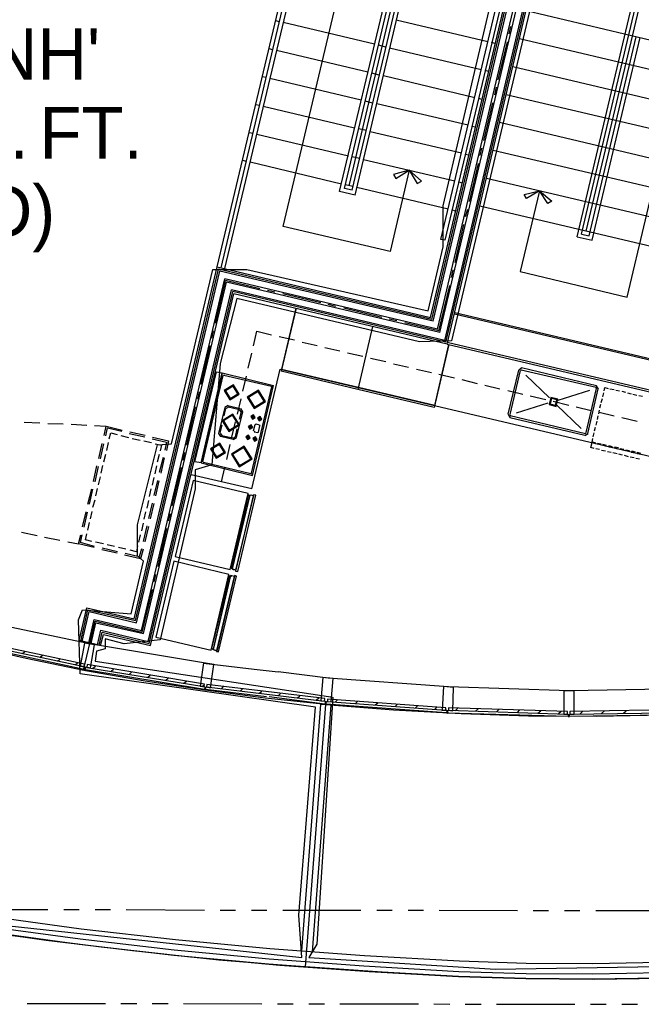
# Model space of a CAD drawing. Header units: feet. Extents: x -79 to 198, y -22 to 181.
# Tile 7 of 164: x 46 to 66, y 7 to 38. Entities that reach past the tile are written whole.
import ezdxf
from ezdxf.enums import TextEntityAlignment as Align

# ---------------------------------------------------------------- set-up
doc = ezdxf.new("R2010")
doc.units = ezdxf.units.FT
for name, color, linetype in [('A-AREA-UNIDAD', 30, 'CONTINUOUS'), ('A-LINEA', 7, 'CONTINUOUS'), ('A-TEXTO-PDF', 3, 'CONTINUOUS')]:
    doc.layers.add(name, color=color, linetype=linetype)

msp = doc.modelspace()

# ---------------------------------------------------------------- linework, layer by layer
at = {"layer": 'A-AREA-UNIDAD'}
for points in [[(63.808, 42.9156), (60.272, 27.9644), (59.248, 27.9289), (53.408, 29.3156), (52.88, 27.2356), (52.608, 24), (52.08, 23.84), (52.08, 23.2356), (50.96, 18.4), (49.808, 18.2756), (49.2, 18.4356), (49.2, 18.1156), (48.928, 18.0444), (48.88, 17.7244), (56.48, 16.5689), (55.968, 8.6756), (55.712, 8.2489), (61.68, 7.8756), (69.472, 8), (75.488, 8.5689), (83.968, 10.1156)], [(45.632, 9.3156), (55.488, 8.2489), (55.392, 9.6), (55.92, 16.2489), (48.4, 17.3156), (48.352, 19.04), (48.48, 19.36), (50.032, 19.2356), (50.432, 20.9244), (50.24, 21.0844), (50.24, 22.08), (50.88, 24.64), (51.328, 24.6756), (52.64, 30.24), (53.728, 30.24), (59.52, 28.9244), (60, 30.9689), (60, 32.2844), (61.76, 39.7689)]]:
    msp.add_lwpolyline(points, dxfattribs=at)
at = {"layer": 'A-LINEA'}
for p, q in [((59.6, 28.7111), (63.04, 43.2711)), ((59.64, 28.6444), (63.0933, 43.2578)), ((59.68, 28.5911), (63.1467, 43.2444)), ((59.8267, 28.3378), (63.3467, 43.1911)), ((59.8933, 28.2311), (63.4267, 43.1778)), ((60.0533, 27.9778), (63.6267, 43.1244)), ((60.0933, 27.9244), (63.68, 43.1111)), ((60.1333, 27.8578), (63.7333, 43.1111)), ((57, 32.9244), (58.76, 40.3778)), ((57.0933, 32.7778), (58.8933, 40.3511)), ((57.1867, 32.6178), (59.0133, 40.3244)), ((52.9067, 30.2978), (55.2267, 40.0711)), ((53.0267, 30.2711), (55.3467, 40.0311)), ((56.6933, 32.7378), (58.4667, 40.2044)), ((56.8533, 32.8311), (58.5867, 40.1644)), ((52.7867, 30.3244), (55.0667, 39.9778)), ((54.8933, 31.6178), (56.7733, 39.5644)), ((62.6533, 38.5244), (69.4667, 36.9111)), ((64.28, 31.2844), (66.0267, 38.6711)), ((64.4267, 31.3778), (66.1467, 38.6444)), ((64.5733, 31.4711), (66.2667, 38.6044)), ((54.7733, 38.1644), (54.6533, 38.1911)), ((57.8133, 37.4444), (54.8933, 38.1378)), ((61.4267, 37.5244), (58.5067, 38.2178)), ((62.1067, 37.7778), (62.16, 38.0178)), ((61.6667, 37.4711), (61.5467, 37.4978)), ((61.76, 36.3111), (62.0533, 37.5244)), ((62.44, 37.6311), (69.2533, 36.0178)), ((64.6667, 31.3244), (66.1733, 37.6844)), ((64.76, 31.1778), (66.2933, 37.6578)), ((54.56, 37.2711), (54.44, 37.2978)), ((57.6, 36.5511), (54.68, 37.2444)), ((58.1733, 37.3511), (57.9333, 37.4178)), ((61.2133, 36.6311), (58.2933, 37.3244)), ((65.88, 29.3644), (67.76, 37.3111)), ((57.96, 36.4578), (57.72, 36.5244)), ((61.4667, 36.5778), (61.3333, 36.6044)), ((62.2267, 36.7378), (69.04, 35.1244)), ((54.3467, 36.3778), (54.2267, 36.4044)), ((57.3867, 35.6578), (54.4667, 36.3511)), ((61.0133, 35.7378), (58.0933, 36.4311)), ((61.6533, 35.8311), (61.7067, 36.0711)), ((57.76, 35.5644), (57.5067, 35.6311)), ((61.2533, 35.6844), (61.1333, 35.7111)), ((61.3067, 34.3644), (61.5867, 35.5778)), ((62.0133, 35.8444), (68.8267, 34.2311)), ((54.1333, 35.4844), (54.0133, 35.5111)), ((57.1733, 34.7644), (54.2533, 35.4578)), ((60.8, 34.8578), (57.88, 35.5378)), ((61.8, 34.9511), (68.6133, 33.3378)), ((57.5467, 34.6844), (57.3067, 34.7378)), ((60.5867, 33.9644), (57.6667, 34.6444)), ((61.04, 34.7911), (60.92, 34.8178)), ((53.9333, 34.5911), (53.8, 34.6178)), ((56.9733, 33.8711), (54.0533, 34.5644)), ((61.1867, 33.8844), (61.24, 34.1244)), ((61.6, 34.0578), (68.4, 32.4578)), ((53.72, 33.6978), (53.6, 33.7244)), ((57.3333, 33.7911), (57.0933, 33.8444)), ((60.3733, 33.0711), (57.4533, 33.7511)), ((60.8267, 33.8978), (60.7067, 33.9244)), ((56.76, 32.9778), (53.84, 33.6711)), ((60.84, 32.4178), (61.1333, 33.6311)), ((61.3867, 33.1644), (68.2, 31.5644)), ((57.0933, 32.7778), (56.8533, 32.8311)), ((57.12, 32.8978), (56.88, 32.9511)), ((60.16, 32.1778), (57.24, 32.8711)), ((60.6133, 33.0044), (60.4933, 33.0444)), ((57.1867, 32.6178), (56.6933, 32.7378)), ((60.4, 32.1111), (60.28, 32.1511)), ((60.72, 31.9378), (60.7867, 32.1778)), ((61.1733, 32.2844), (67.9867, 30.6711)), ((60.3867, 30.4711), (60.6667, 31.6844)), ((64.28, 31.2844), (64.76, 31.1778)), ((64.4267, 31.3778), (64.6667, 31.3244)), ((50.1333, 19.0711), (52.7867, 30.3244)), ((50.1733, 19.0178), (52.8267, 30.2578)), ((52.7867, 30.3244), (59.6, 28.7111)), ((59.64, 28.6444), (52.8267, 30.2578)), ((60.2667, 29.9911), (60.32, 30.2311)), ((50.2, 18.9511), (52.8667, 30.1911)), ((50.36, 18.6978), (53.0267, 29.9511)), ((59.68, 28.5911), (52.8667, 30.1911)), ((59.8267, 28.3378), (53.0267, 29.9511)), ((50.4267, 18.6044), (53.08, 29.8444)), ((52.7333, 28.5244), (53.0533, 29.8978)), ((54.1467, 29.6311), (53.0533, 29.8978)), ((59.8933, 28.2311), (53.08, 29.8444)), ((59.8667, 28.2844), (60.2133, 29.7378)), ((50.5733, 18.3511), (53.24, 29.5911)), ((50.6133, 18.2844), (53.28, 29.5378)), ((50.6533, 18.2178), (53.32, 29.4711)), ((60.0533, 27.9778), (53.24, 29.5911)), ((60.0933, 27.9244), (53.28, 29.5378)), ((60.1333, 27.8578), (53.32, 29.4711)), ((54.6267, 29.5244), (54.3867, 29.5778)), ((56.0933, 29.1778), (54.88, 29.4711)), ((55.3067, 29.0044), (54.8267, 26.9911)), ((54.8533, 27.0578), (55.3067, 29.0044)), ((56.5733, 29.0578), (56.3333, 29.1244)), ((58.04, 28.7111), (56.8267, 29.0044)), ((58.52, 28.6044), (58.28, 28.6578)), ((67.2133, 27.2044), (60.36, 28.8178)), ((60.3733, 28.8711), (67.1733, 27.2578)), ((57.7467, 28.4178), (57.28, 26.4044)), ((57.7467, 28.4178), (57.28, 26.4044)), ((59.8667, 28.2844), (58.7733, 28.5378)), ((52.6133, 28.0444), (52.6667, 28.2844)), ((53.9467, 27.8044), (54.0533, 28.2711)), ((54.0533, 28.2711), (54.52, 28.1511)), ((54.76, 28.0978), (55.2533, 27.9911)), ((52.2667, 26.5778), (52.56, 27.8044)), ((55.4933, 27.9244), (55.9733, 27.8178)), ((56.2267, 27.7511), (56.7067, 27.6444)), ((60.1867, 27.8444), (59.72, 25.8311)), ((59.7333, 25.8978), (60.1867, 27.8444)), ((69.1067, 25.7911), (60.1333, 27.9111)), ((60.1333, 27.8578), (69.0533, 25.7511)), ((53.7733, 27.0844), (53.8933, 27.5644)), ((56.9467, 27.5778), (57.44, 27.4711)), ((57.68, 27.4044), (58.1733, 27.2978)), ((58.4133, 27.2311), (58.8933, 27.1244)), ((62.52, 27.0954), (62.4157, 27.0311)), ((64.9067, 26.5244), (62.5067, 27.0978)), ((52.2667, 24.0578), (52.9467, 26.9378)), ((52.32, 24.0978), (52.9733, 26.8578)), ((52.9467, 26.9378), (54.5867, 26.5378)), ((53.0113, 26.8706), (52.9872, 26.8557)), ((53, 26.8711), (54.52, 26.5111)), ((53.6, 26.3511), (53.72, 26.8311)), ((53.8933, 23.2311), (54.8, 27.0578)), ((54.8, 27.0578), (68.5867, 23.8044)), ((57.28, 26.4044), (54.8267, 26.9911)), ((57.2933, 26.4711), (54.84, 27.0444)), ((59.1467, 27.0578), (59.6267, 26.9511)), ((59.8667, 26.8978), (60.36, 26.7778)), ((62.4133, 27.0311), (62.0667, 25.6178)), ((62.4667, 27.0178), (62.1333, 25.6044)), ((62.5046, 27.0306), (62.4805, 27.0157)), ((64.8933, 26.4711), (62.4933, 27.0311)), ((62.64, 26.8711), (63.4, 26.1378)), ((53.88, 23.7378), (54.5333, 26.4978)), ((53.9067, 23.6578), (54.5867, 26.5378)), ((54.5461, 26.4865), (54.5313, 26.5106)), ((59.7333, 25.8978), (57.2933, 26.4711)), ((60.6, 26.7244), (61.0933, 26.6044)), ((61.3333, 26.5511), (61.8133, 26.4311)), ((64.5733, 25.0311), (64.9067, 26.4444)), ((64.9061, 26.4332), (64.8913, 26.4572)), ((64.971, 26.4178), (64.9066, 26.5221)), ((65.1467, 26.3644), (65.1733, 26.4711)), ((65.1733, 26.4711), (65.28, 26.4444)), ((52.16, 26.0978), (52.2133, 26.3378)), ((59.72, 25.8311), (57.28, 26.4044)), ((62.0667, 26.3778), (62.5467, 26.2578)), ((62.7867, 26.2044), (63.28, 26.0844)), ((63.68, 26.0711), (64.6933, 26.3911)), ((64.6267, 25.0044), (64.96, 26.4311)), ((65.1067, 26.1778), (65.1333, 26.2978)), ((65.3333, 26.4311), (65.4667, 26.4044)), ((65.52, 26.3911), (65.64, 26.3644)), ((65.7067, 26.3511), (65.8267, 26.3244)), ((65.8933, 26.2978), (66.0133, 26.2711)), ((66.0667, 26.2578), (66.1867, 26.2311)), ((66.2533, 26.2178), (66.3733, 26.1911)), ((51.8133, 24.6311), (52.0933, 25.8578)), ((53.0267, 25.8311), (52.8267, 25.0044)), ((53.1333, 25.8954), (53.029, 25.8311)), ((53.1405, 25.8428), (53.0683, 25.7983)), ((53.12, 25.8978), (53.52, 25.8044)), ((53.1333, 25.8578), (53.4933, 25.7644)), ((53.4267, 25.6178), (53.5467, 26.1111)), ((62.3467, 25.6578), (63.36, 25.9778)), ((63.52, 26.0311), (64.0133, 25.9111)), ((63.64, 25.9111), (64.4133, 25.1644)), ((64.2533, 25.8578), (64.7333, 25.7378)), ((65.0133, 25.8178), (65.04, 25.9378)), ((65.0533, 25.9911), (65.0933, 26.1244)), ((53.0533, 25.8044), (53, 25.5644)), ((53.5867, 25.6978), (53.3867, 24.8711)), ((53.5467, 25.6978), (53.48, 25.4444)), ((53.5451, 25.6906), (53.5005, 25.7628)), ((53.5977, 25.6978), (53.5333, 25.8021)), ((53.8933, 25.5511), (53.9733, 25.5378)), ((53.8933, 25.5378), (53.96, 25.5111)), ((53.8933, 25.5378), (53.8933, 25.5378)), ((62.0823, 25.6044), (62.1467, 25.5001)), ((62.1333, 25.5111), (64.5333, 24.9511)), ((62.1467, 25.5778), (64.5467, 25.0044)), ((62.1472, 25.589), (62.1621, 25.565)), ((64.9333, 25.4444), (64.96, 25.5644)), ((64.9733, 25.6311), (65, 25.7511)), ((64.9867, 25.6844), (65.4667, 25.5644)), ((65.7067, 25.5111), (66.2, 25.3911)), ((46.6133, 25.3644), (47.12, 25.3378)), ((47.3733, 25.3244), (47.8667, 25.3111)), ((48.12, 25.2978), (48.6133, 25.2711)), ((48.8667, 25.2578), (49.24, 25.2311)), ((52.9333, 25.2711), (52.8667, 25.0178)), ((53.2533, 24.8844), (53.3733, 25.3778)), ((53.8133, 25.2178), (53.8933, 25.1911)), ((53.8267, 25.2311), (53.8933, 25.2178)), ((53.8267, 25.2178), (53.8267, 25.2178)), ((53.9467, 25.0844), (54, 25.2844)), ((54.0246, 25.2972), (54.0005, 25.2824)), ((54.1333, 25.2711), (54.0267, 25.2978)), ((54.1067, 25.0444), (54.1467, 25.2444)), ((54.12, 25.4978), (54.12, 25.4978)), ((54.12, 25.4978), (54.1867, 25.4844)), ((54.12, 25.4844), (54.1867, 25.4578)), ((54.1595, 25.2465), (54.1446, 25.2706)), ((64.84, 25.0844), (64.8667, 25.2044)), ((64.8933, 25.2711), (64.92, 25.3911)), ((49.7067, 24.9378), (49.9467, 24.8711)), ((49.9733, 25.0044), (50.4667, 24.8978)), ((49.9867, 25.0578), (50.48, 24.9511)), ((50.72, 24.8844), (51.2267, 24.7644)), ((52.829, 25.0044), (52.8934, 24.9001)), ((52.8816, 25.0116), (52.9262, 24.9394)), ((52.8933, 24.9111), (53.2933, 24.8178)), ((52.92, 24.9378), (53.28, 24.8578)), ((53.2862, 24.8461), (53.3584, 24.8906)), ((53.2934, 24.8068), (53.3977, 24.8712)), ((53.4133, 25.1511), (53.36, 24.8978)), ((53.7467, 24.8844), (53.8133, 24.8711)), ((53.96, 25.0578), (54.08, 25.0311)), ((53.9605, 25.0824), (53.9754, 25.0583)), ((54.0821, 25.0316), (54.1061, 25.0465)), ((64.5334, 24.9401), (64.6377, 25.0045)), ((64.5487, 25.005), (64.5728, 25.0198)), ((64.8, 24.8978), (64.8267, 25.0178)), ((49, 24.2044), (49.1067, 24.6844)), ((49.0533, 24.1911), (49.16, 24.6711)), ((49.2533, 24.4578), (49.3067, 24.7111)), ((50.0667, 24.8444), (50.32, 24.7911)), ((50.44, 24.7644), (50.68, 24.7111)), ((50.7067, 24.8311), (51.16, 24.7244)), ((51.16, 24.7244), (51.1067, 24.4711)), ((51.2267, 24.7644), (51.16, 24.4578)), ((53.0933, 24.1644), (53.2, 24.6444)), ((53.96, 24.8311), (54.0267, 24.8178)), ((64.76, 24.7111), (64.8667, 24.6844)), ((64.92, 24.6711), (65.04, 24.6444)), ((65.0533, 24.6578), (64.9333, 24.6844)), ((65.2267, 24.6178), (65.1067, 24.6444)), ((65.1067, 24.6311), (65.2267, 24.5911)), ((65.4133, 24.5778), (65.2933, 24.6044)), ((65.2933, 24.5778), (65.4133, 24.5511)), ((65.6, 24.5378), (65.48, 24.5644)), ((49.16, 24.0978), (49.2267, 24.3378)), ((50.9333, 24.3244), (50.8667, 24.0844)), ((51.6933, 24.1511), (51.7467, 24.3911)), ((65, 24.4844), (64.88, 24.5111)), ((65.1867, 24.4311), (65.0667, 24.4578)), ((65.3733, 24.3911), (65.2533, 24.4178)), ((65.56, 24.3511), (65.4267, 24.3778)), ((65.4667, 24.5378), (65.5867, 24.5111)), ((65.7333, 24.3111), (65.6133, 24.3378)), ((65.7733, 24.4844), (65.6533, 24.5111)), ((65.6533, 24.4978), (65.7733, 24.4711)), ((65.92, 24.2578), (65.8, 24.2978)), ((65.96, 24.4444), (65.84, 24.4711)), ((65.84, 24.4578), (65.96, 24.4311)), ((66.1067, 24.2178), (65.9733, 24.2444)), ((66.0133, 24.4044), (66.1333, 24.3778)), ((66.1467, 24.4044), (66.0267, 24.4311)), ((66.32, 24.3644), (66.2, 24.3911)), ((66.2, 24.3644), (66.32, 24.3378)), ((48.8267, 23.4711), (48.9333, 23.9644)), ((48.88, 23.4578), (48.9867, 23.9511)), ((49.08, 23.7378), (49.1333, 23.9778)), ((50.84, 23.9644), (50.7867, 23.7111)), ((51.0533, 24.2311), (50.9333, 23.7511)), ((51.0933, 24.2178), (50.9867, 23.7378)), ((52.2667, 24.0578), (53.9067, 23.6578)), ((52.3339, 24.0957), (52.3487, 24.0716)), ((52.3467, 24.0844), (53.8533, 23.7244)), ((66.28, 24.1778), (66.16, 24.2044)), ((48.9867, 23.3644), (49.0533, 23.6178)), ((51.3467, 22.6844), (51.64, 23.9111)), ((53.8933, 23.2311), (51.9467, 23.6844)), ((52.92, 23.4578), (53.0267, 23.9111)), ((53.8687, 23.7116), (53.8928, 23.7265)), ((50.76, 23.5911), (50.7067, 23.3511)), ((50.88, 23.4978), (50.76, 23.0178)), ((50.92, 23.4844), (50.8133, 23.0044)), ((48.6533, 22.7378), (48.7733, 23.2311)), ((48.7067, 22.7378), (48.8133, 23.2178)), ((48.9067, 23.0044), (48.96, 23.2444)), ((50.6667, 23.2311), (50.6133, 22.9911)), ((53.2267, 20.6978), (53.7867, 23.0311)), ((53.2267, 20.6978), (53.7867, 23.0311)), ((53.8133, 23.0178), (53.2533, 20.6844)), ((53.8133, 23.0178), (53.2533, 20.6844)), ((48.8133, 22.6444), (48.88, 22.8844)), ((50.5867, 22.8578), (50.5333, 22.6178)), ((50.7067, 22.7778), (50.5867, 22.2844)), ((50.76, 22.7644), (50.64, 22.2711)), ((48.48, 22.0178), (48.6, 22.4978)), ((48.5333, 22.0044), (48.64, 22.4844)), ((48.7333, 22.2711), (48.7867, 22.5111)), ((50.4933, 22.4978), (50.44, 22.2578)), ((51.2267, 22.2044), (51.2933, 22.4444)), ((48.6533, 21.9111), (48.7067, 22.1511)), ((50.4133, 22.1378), (50.36, 21.8844)), ((50.5333, 22.0444), (50.4133, 21.5511)), ((46.5333, 21.8444), (47.0267, 21.7378)), ((50.32, 21.7644), (50.2667, 21.5244)), ((50.5867, 22.0311), (50.4667, 21.5378)), ((50.8933, 20.7511), (51.1733, 21.9644)), ((47.2667, 21.6844), (47.76, 21.5911)), ((48.0133, 21.5378), (48.3467, 21.4711)), ((49.1467, 21.4711), (48.8933, 21.5244)), ((49.5067, 21.3911), (49.2667, 21.4444)), ((49.5867, 21.1778), (49.0933, 21.2844)), ((49.6, 21.2178), (49.1067, 21.3378)), ((49.8667, 21.2978), (49.6267, 21.3511)), ((50.2, 21.2178), (50, 21.2711)), ((50.24, 21.4044), (50.2, 21.2178)), ((50.7733, 20.2578), (50.8267, 20.4978)), ((52.6133, 18.1244), (53.1733, 20.4444)), ((52.6133, 18.1244), (53.1733, 20.4444)), ((53.2, 20.4444), (52.6533, 18.1111)), ((53.2, 20.4444), (52.6533, 18.1111)), ((50.3867, 18.6444), (50.72, 20.0178)), ((48.3733, 18.3778), (48.6133, 19.4311)), ((48.4267, 18.3644), (48.6533, 19.3644)), ((48.4667, 18.3511), (48.6933, 19.3111)), ((48.6133, 19.4311), (50.1333, 19.0711)), ((48.6533, 19.3644), (50.1733, 19.0178)), ((48.6933, 19.3111), (50.2, 18.9511)), ((48.7067, 18.2711), (44.9467, 19.0711)), ((48.5067, 17.4311), (48.88, 19.0044)), ((48.68, 18.3111), (48.8533, 19.0578)), ((48.76, 18.2844), (48.9067, 18.9511)), ((48.8533, 19.0578), (50.36, 18.6978)), ((48.88, 19.0044), (50.3867, 18.6444)), ((48.9067, 18.9511), (50.4267, 18.6044)), ((48.96, 18.2444), (49.0667, 18.7111)), ((49.0133, 18.2311), (49.1067, 18.6444)), ((49.0533, 18.2178), (49.1467, 18.5778)), ((49.0667, 18.7111), (50.5733, 18.3511)), ((49.1067, 18.6444), (50.6133, 18.2844)), ((49.1467, 18.5778), (50.6533, 18.2178)), ((49.0533, 18.2178), (48.3733, 18.3778)), ((52.3467, 17.6711), (48.7067, 18.2711)), ((48.5333, 17.4578), (44.7733, 18.2578)), ((46.56, 17.9644), (46.64, 18.0311)), ((47.12, 17.8444), (47.2, 17.9111)), ((47.68, 17.7244), (47.76, 17.7911)), ((48.24, 17.6044), (48.32, 17.6711)), ((52.3467, 17.6578), (53.96, 17.4711)), ((52.3733, 16.8178), (48.5733, 17.4444)), ((48.8133, 17.4978), (48.8933, 17.5644)), ((49.4, 17.4044), (49.4667, 17.4711)), ((49.9733, 17.2978), (50.0533, 17.3778)), ((53.96, 17.4711), (54.7333, 17.3778)), ((56.3333, 17.1778), (54.7333, 17.3778)), ((50.56, 17.2044), (50.64, 17.2711)), ((51.1467, 17.1111), (51.2133, 17.1778)), ((51.72, 17.0178), (51.8, 17.0844)), ((60.1733, 16.8978), (56.3333, 17.1778)), ((52.3067, 16.9111), (52.3733, 16.9778)), ((54.36, 16.5778), (52.4133, 16.8178)), ((52.92, 16.8444), (52.9867, 16.9111)), ((53.52, 16.7644), (53.6, 16.8444)), ((54.1333, 16.6978), (54.2133, 16.7644)), ((54.7333, 16.6178), (54.8133, 16.6978)), ((64.0267, 16.7778), (60.1733, 16.8978)), ((67.88, 16.8444), (64.0267, 16.7778)), ((56.2267, 16.3511), (54.44, 16.5778)), ((55.3467, 16.5511), (55.4267, 16.6178)), ((55.9467, 16.4711), (56.0267, 16.5511)), ((56.56, 16.4178), (56.64, 16.4978)), ((57.2, 16.3644), (57.28, 16.4444)), ((57.8267, 16.3244), (57.92, 16.3911)), ((56.4133, 16.3111), (55.8133, 8.4311)), ((60.1067, 16.0711), (56.2667, 16.3511)), ((58.4667, 16.2711), (58.5467, 16.3511)), ((59.1067, 16.2178), (59.1867, 16.2978)), ((59.7333, 16.1778), (59.8133, 16.2578)), ((64, 15.9511), (60.1467, 16.0578)), ((60.3867, 16.1378), (60.4667, 16.2178)), ((61.04, 16.1244), (61.1333, 16.2044)), ((61.7067, 16.0978), (61.7867, 16.1778)), ((62.3733, 16.0844), (62.4533, 16.1644)), ((63.0267, 16.0578), (63.12, 16.1378)), ((63.6933, 16.0444), (63.7733, 16.1244)), ((64.3733, 16.0311), (64.4667, 16.1244)), ((65.0667, 16.0444), (65.16, 16.1378)), ((65.76, 16.0578), (65.8533, 16.1378)), ((67.88, 16.0044), (64.04, 15.9511)), ((44.88, 9.7778), (47.3733, 9.7778)), ((47.88, 9.7778), (48.3733, 9.7778)), ((48.88, 9.7778), (49.3733, 9.7778)), ((49.88, 9.7778), (52.3733, 9.7644)), ((52.88, 9.7644), (53.3733, 9.7644)), ((53.88, 9.7644), (54.3733, 9.7644)), ((54.88, 9.7644), (57.3733, 9.7644)), ((57.88, 9.7644), (58.3733, 9.7644)), ((58.88, 9.7644), (59.3733, 9.7644)), ((59.88, 9.7644), (62.3733, 9.7511)), ((62.88, 9.7511), (63.3733, 9.7511)), ((63.88, 9.7511), (64.3733, 9.7511)), ((64.88, 9.7511), (67.3733, 9.7511)), ((46.7067, 6.7778), (49.2133, 6.7778)), ((49.7067, 6.7778), (50.2133, 6.7778)), ((50.7067, 6.7778), (51.2133, 6.7778)), ((51.7067, 6.7778), (54.2133, 6.7644)), ((54.7067, 6.7644), (55.2133, 6.7644)), ((55.7067, 6.7644), (56.2133, 6.7644)), ((56.7067, 6.7644), (59.2133, 6.7644)), ((59.7067, 6.7644), (60.2133, 6.7511)), ((60.7067, 6.7511), (61.2133, 6.7511)), ((61.7067, 6.7511), (64.2133, 6.7511)), ((64.7067, 6.7511), (65.2133, 6.7511)), ((65.7067, 6.7511), (66.2133, 6.7511))]:
    msp.add_line(p, q, dxfattribs=at)
for points in [[(62.0533, 39.6044), (60.0533, 31.1778), (59.9333, 31.2044), (61.9333, 39.6311)], [(58.92, 33.4178), (58.3067, 30.8178), (54.8933, 31.6178)], [(59.3067, 33.0711), (58.92, 33.4178), (58.4133, 33.2844), (58.4933, 33.1511), (58.92, 33.4178), (59.1733, 32.9911), (59.3067, 33.0711)], [(63.08, 32.7644), (62.4667, 30.1778), (65.88, 29.3644)], [(62.5867, 32.6444), (63.08, 32.7644), (63.48, 32.4311), (63.3467, 32.3511), (63.08, 32.7644), (62.6667, 32.5111), (62.5867, 32.6444)], [(52.0667, 24.0978), (52.76, 26.9778), (52.9467, 26.9378), (52.2667, 24.0578), (52.0667, 24.0978)], [(53.1899, 26.0777), (53.4867, 26.261), (53.3035, 26.5578), (53.0066, 26.3746), (53.1899, 26.0777)], [(53.1991, 26.1167), (53.4478, 26.2702), (53.2942, 26.5189), (53.0456, 26.3654), (53.1991, 26.1167)], [(53.9643, 25.7992), (54.3253, 26.022), (54.1024, 26.3831), (53.7414, 26.1602), (53.9643, 25.7992)], [(53.9735, 25.8381), (54.2863, 26.0313), (54.0932, 26.3441), (53.7803, 26.151), (53.9735, 25.8381)], [(63.6142, 25.8693), (63.6685, 26.0987), (63.4391, 26.1529), (63.3849, 25.9236), (63.6142, 25.8693)], [(63.5932, 25.9033), (63.6344, 26.0777), (63.4601, 26.1189), (63.4189, 25.9446), (63.5932, 25.9033)], [(53.154, 25.0655), (53.499, 25.2784), (53.286, 25.6234), (52.941, 25.4104), (53.154, 25.0655)], [(53.1632, 25.1044), (53.46, 25.2877), (53.2768, 25.5845), (52.98, 25.4012), (53.1632, 25.1044)], [(53.9098, 25.4597), (53.998, 25.5142), (53.9435, 25.6025), (53.8553, 25.548), (53.9098, 25.4597)], [(53.9159, 25.4857), (53.9721, 25.5204), (53.9374, 25.5765), (53.8813, 25.5419), (53.9159, 25.4857)], [(54.1231, 25.4064), (54.2114, 25.4609), (54.1569, 25.5491), (54.0686, 25.4947), (54.1231, 25.4064)], [(54.1293, 25.4324), (54.1854, 25.467), (54.1507, 25.5232), (54.0946, 25.4885), (54.1293, 25.4324)], [(49.1733, 24.9378), (49.24, 25.2311), (49.7467, 25.1111)], [(53.8298, 25.1397), (53.918, 25.1942), (53.8635, 25.2825), (53.7753, 25.228), (53.8298, 25.1397)], [(53.8359, 25.1657), (53.8921, 25.2004), (53.8574, 25.2565), (53.8013, 25.2219), (53.8359, 25.1657)], [(49.2267, 24.9244), (49.28, 25.1778), (49.7333, 25.0711)], [(49.3333, 24.8311), (49.3867, 25.0178), (49.5867, 24.9644)], [(53.7498, 24.8064), (53.838, 24.8609), (53.7835, 24.9491), (53.6953, 24.8947), (53.7498, 24.8064)], [(53.7559, 24.8324), (53.8121, 24.867), (53.7774, 24.9232), (53.7213, 24.8885), (53.7559, 24.8324)], [(53.8133, 24.8844), (53.7467, 24.8978), (53.7467, 24.8978)], [(53.9765, 24.7531), (54.0647, 24.8076), (54.0102, 24.8958), (53.922, 24.8413), (53.9765, 24.7531)], [(53.9826, 24.779), (54.0387, 24.8137), (54.0041, 24.8699), (53.9479, 24.8352), (53.9826, 24.779)], [(50.8, 24.6711), (51, 24.6311), (50.96, 24.4444)], [(52.7499, 24.2111), (53.0467, 24.3943), (52.8635, 24.6912), (52.5666, 24.5079), (52.7499, 24.2111)], [(52.7591, 24.25), (53.0078, 24.4035), (52.8542, 24.6522), (52.6056, 24.4987), (52.7591, 24.25)], [(53.4884, 23.9336), (53.8975, 24.1862), (53.6449, 24.5953), (53.2358, 24.3427), (53.4884, 23.9336)], [(53.4976, 23.9725), (53.8586, 24.1954), (53.6357, 24.5564), (53.2747, 24.3335), (53.4976, 23.9725)], [(53.96, 24.8444), (53.96, 24.8444), (54.04, 24.8311)], [(64.8267, 24.5244), (64.72, 24.5511), (64.76, 24.7111)], [(64.8667, 24.6978), (64.76, 24.7244), (64.7867, 24.8444)], [(53.2, 20.6578), (53.7733, 23.0844), (52.0133, 23.4978), (51.44, 21.0711), (53.2, 20.6578)], [(53.3733, 20.6311), (53.2933, 20.6444), (53.2933, 20.6711), (53.2667, 20.6711), (53.2533, 20.6844), (53.24, 20.6844), (53.2267, 20.6978), (53.2133, 20.6978), (53.76, 23.0444), (53.7733, 23.0444), (53.7867, 23.0311), (53.8, 23.0444), (53.8133, 23.0178), (53.8267, 23.0311), (53.84, 23.0311), (53.8667, 23.0444), (53.9467, 23.0178), (53.3733, 20.6311)], [(53.3733, 20.6311), (53.2933, 20.6444), (53.2933, 20.6711), (53.2667, 20.6711), (53.2533, 20.6844), (53.24, 20.6844), (53.2267, 20.6978), (53.2133, 20.6978), (53.76, 23.0444), (53.7733, 23.0444), (53.7867, 23.0311), (53.8, 23.0444), (53.8133, 23.0178), (53.8267, 23.0311), (53.84, 23.0311), (53.8667, 23.0444), (53.9467, 23.0178), (53.3733, 20.6311)], [(53.9467, 23.0044), (53.8267, 23.0311), (53.2667, 20.6711), (53.3867, 20.6444), (53.9467, 23.0044)], [(53.9467, 23.0044), (53.8267, 23.0311), (53.2667, 20.6711), (53.3867, 20.6444), (53.9467, 23.0044)], [(54.0133, 23.0311), (53.9467, 23.0444), (53.3733, 20.6044), (53.44, 20.5911), (54.0133, 23.0311)], [(54.0133, 23.0311), (53.9467, 23.0444), (53.3733, 20.6044), (53.44, 20.5911), (54.0133, 23.0311)], [(48.8533, 21.3511), (48.3467, 21.4711), (48.4267, 21.7644)], [(48.8667, 21.3911), (48.4133, 21.5111), (48.4667, 21.7644)], [(48.7733, 21.5511), (48.5733, 21.6044), (48.6133, 21.7911)], [(50.4133, 21.2978), (50.3333, 20.9911), (49.8267, 21.1111)], [(50.36, 21.3111), (50.2933, 21.0578), (49.84, 21.1644)], [(52.5867, 18.0711), (53.16, 20.4978), (51.4, 20.9244), (50.8267, 18.4844), (52.5867, 18.0711)], [(52.7733, 18.0444), (52.6933, 18.0711), (52.68, 18.0844), (52.6533, 18.0978), (52.6533, 18.1111), (52.6267, 18.0978), (52.6133, 18.1244), (52.6, 18.1111), (53.16, 20.4578), (53.1733, 20.4444), (53.1867, 20.4578), (53.2, 20.4444), (53.2133, 20.4578), (53.24, 20.4444), (53.2533, 20.4578), (53.3333, 20.4444), (52.7733, 18.0444)], [(52.7733, 18.0444), (52.6933, 18.0711), (52.68, 18.0844), (52.6533, 18.0978), (52.6533, 18.1111), (52.6267, 18.0978), (52.6133, 18.1244), (52.6, 18.1111), (53.16, 20.4578), (53.1733, 20.4444), (53.1867, 20.4578), (53.2, 20.4444), (53.2133, 20.4578), (53.24, 20.4444), (53.2533, 20.4578), (53.3333, 20.4444), (52.7733, 18.0444)], [(53.3333, 20.4311), (53.2133, 20.4578), (52.6533, 18.0978), (52.7733, 18.0578), (53.3333, 20.4311)], [(53.3333, 20.4311), (53.2133, 20.4578), (52.6533, 18.0978), (52.7733, 18.0578), (53.3333, 20.4311)], [(53.4, 20.4444), (53.3333, 20.4578), (52.76, 18.0311), (52.8267, 18.0178), (53.4, 20.4444)], [(53.4, 20.4444), (53.3333, 20.4578), (52.76, 18.0311), (52.8267, 18.0178), (53.4, 20.4444)], [(48.5467, 17.6311), (44.8267, 18.4178), (44.8133, 18.3378), (48.5333, 17.5511), (48.5467, 17.6311)], [(48.4, 17.5644), (48.5467, 17.5378), (48.5333, 17.4578), (48.5733, 17.4444), (48.5867, 17.5378), (48.7333, 17.5111), (48.8667, 18.2444), (48.5467, 18.2978), (48.4, 17.5644)], [(44.5733, 9.1911), (47.32, 8.8044), (50.08, 8.4711), (52.84, 8.1778), (55.6, 7.9511), (56.2533, 16.3378), (54.32, 16.5378), (52.4, 16.7911), (50.48, 17.0844), (48.5733, 17.4178), (46.68, 17.8044), (44.7867, 18.2311)], [(52.24, 16.9244), (52.3867, 16.8978), (52.3733, 16.8178), (52.4133, 16.8178), (52.4267, 16.8978), (52.5733, 16.8711), (52.68, 17.6178), (52.3467, 17.6711), (52.24, 16.9244)], [(52.3733, 16.9911), (48.6267, 17.6178), (48.6133, 17.5244), (52.36, 16.9111), (52.3733, 16.9911)], [(79.7333, 8.9511), (77.6267, 8.5911), (75.4933, 8.2844), (73.36, 8.0311), (71.2267, 7.8311), (69.08, 7.6844), (66.9333, 7.5911), (64.7867, 7.5511), (62.64, 7.5778), (60.4933, 7.6444), (58.0533, 7.7778), (55.6, 7.9511), (56.2533, 16.3378), (58.4133, 16.1644), (60.5733, 16.0444), (62.7333, 15.9778), (64.9067, 15.9644), (67.0667, 16.0044), (69.24, 16.0844), (71.4, 16.2311), (73.56, 16.4311), (75.64, 16.6711), (77.72, 16.9511), (79.7867, 17.2978)], [(56.0933, 16.4578), (56.24, 16.4444), (56.2267, 16.3511), (56.2667, 16.3511), (56.28, 16.4311), (56.4267, 16.4178), (56.4933, 17.1644), (56.16, 17.2044), (56.0933, 16.4578)], [(56.2267, 16.5244), (52.4533, 16.9778), (52.44, 16.8978), (56.2133, 16.4444), (56.2267, 16.5244)], [(59.9733, 16.1511), (60.12, 16.1511), (60.1067, 16.0711), (60.1467, 16.0578), (60.16, 16.1511), (60.3067, 16.1378), (60.3333, 16.8844), (60.0133, 16.9111), (59.9733, 16.1511)], [(63.8533, 16.0311), (64, 16.0311), (64, 15.9511), (64.04, 15.9511), (64.04, 16.0311), (64.1867, 16.0311), (64.1867, 16.7778), (63.8533, 16.7778), (63.8533, 16.0311)], [(60.0933, 16.2311), (56.3067, 16.5111), (56.3067, 16.4311), (60.0933, 16.1511), (60.0933, 16.2311)], [(56.4133, 16.3111), (56.08, 16.3378), (55.48, 8.4578)], [(63.9733, 16.1111), (60.1733, 16.2311), (60.1733, 16.1511), (63.9733, 16.0311), (63.9733, 16.1111)], [(67.8533, 16.1778), (64.0533, 16.1111), (64.0533, 16.0311), (67.8667, 16.0844), (67.8533, 16.1778)], [(45.4267, 9.5778), (48.44, 9.1644), (51.4533, 8.8178), (54.4667, 8.5378), (57.4933, 8.3111), (60.52, 8.1378), (62.6533, 8.0711), (64.7867, 8.0578), (66.92, 8.0978), (69.0533, 8.1911), (71.1867, 8.3244), (73.3067, 8.5244), (75.4267, 8.7778), (77.5467, 9.0844), (79.6533, 9.4444)], [(45.3867, 9.2444), (48.4, 8.8444), (51.4133, 8.4978), (54.44, 8.2044), (57.4667, 7.9778), (60.5067, 7.8044), (62.6533, 7.7378), (64.7867, 7.7244), (66.9333, 7.7644), (69.08, 7.8578), (71.2133, 8.0044), (73.3467, 8.2044), (75.48, 8.4444), (77.6, 8.7644), (79.7067, 9.1244)], [(45.36, 9.0844), (48.3733, 8.6711), (51.4, 8.3244), (54.4267, 8.0444), (57.4667, 7.8178), (60.4933, 7.6444)], [(45.36, 9.0844), (48.3733, 8.6711), (51.4, 8.3244), (54.4267, 8.0444), (57.4667, 7.8178), (60.4933, 7.6444)], [(46.24, 8.9511), (49.08, 8.5911), (51.9333, 8.2711), (54.7867, 8.0044), (57.64, 7.8044), (60.4933, 7.6444), (62.6667, 7.5778), (64.8267, 7.5511), (66.9867, 7.5911), (69.1467, 7.6711), (71.3067, 7.8044), (73.4533, 8.0044), (75.6133, 8.2444), (77.7467, 8.5378), (79.88, 8.8844)], [(60.4933, 7.6444), (62.64, 7.5778), (64.7867, 7.5511), (66.9333, 7.5911), (69.08, 7.6844), (71.2267, 7.8311), (73.36, 8.0311), (75.4933, 8.2844), (77.6267, 8.5911), (79.7333, 8.9511)], [(60.4933, 7.6444), (62.64, 7.5778), (64.7867, 7.5511), (66.9333, 7.5911), (69.08, 7.6844), (71.2267, 7.8311), (73.36, 8.0311), (75.4933, 8.2844), (77.6267, 8.5911), (79.7333, 8.9511)]]:
    msp.add_lwpolyline(points, dxfattribs=at)

# ---------------------------------------------------------------- texts
at = {"layer": 'A-TEXTO-PDF'}
for s, p in [("'3NH'", (46.4227, 36.3118)), ('SQ.', (44.8658, 33.7918)), ('FT.', (48.7536, 33.7918)), ('BED)', (44.9789, 31.2852))]:
    msp.add_text(s, height=1.646, dxfattribs=at).set_placement(p, align=Align.CENTER)

doc.saveas('drawing.dxf')
